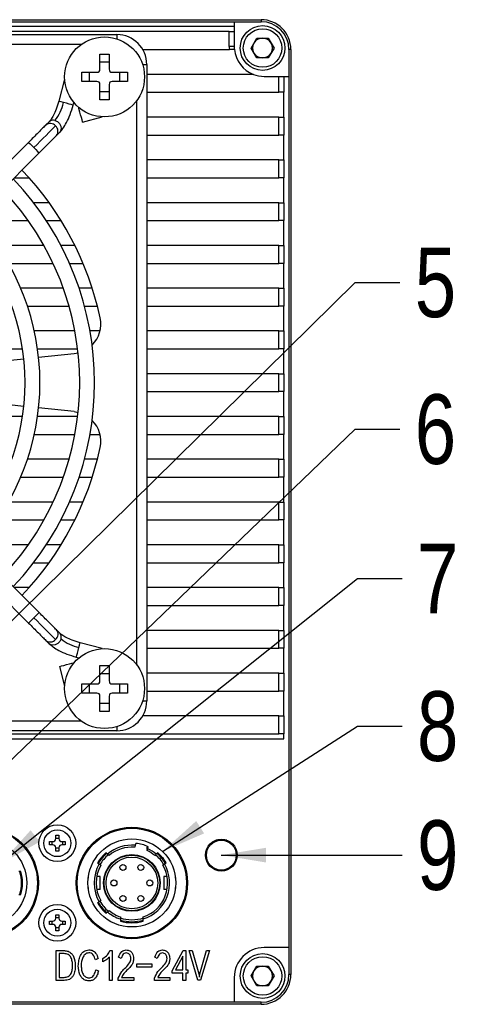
# Model space of a CAD drawing. Header units: millimetres. Extents: x 0 to 14221, y 0 to 1521.
# Tile 5 of 5: x 14176 to 14221, y 1422 to 1521. Entities that reach past the tile are written whole.
import ezdxf

# ---------------------------------------------------------------- set-up
doc = ezdxf.new("R2010")
doc.units = ezdxf.units.MM
doc.layers.add('粗实线', color=7, linetype='Continuous', lineweight=50)
doc.layers.add('细实线', color=3, linetype='Continuous', lineweight=25)
doc.styles.add('iTek', font='txt', dxfattribs={"width": 0.8, "height": 7})
doc.dimstyles.new('iTek', dxfattribs={"dimscale": 0, "dimtxt": 7, "dimasz": 4.5, "dimexe": 1, "dimexo": 1, "dimgap": 1.5, "dimtad": 1, "dimtoh": 1, "dimdsep": 46, "dimtxsty": 'iTek', "dimcen": 4, "dimclrd": 256, "dimclre": 256, "dimclrt": 256, "dimazin": 2, "dimtfac": 1, "dimtmove": 0, "dimatfit": 3, "dimfxl": 1, "dimlwd": -1, "dimlwe": -1, "dimarcsym": 0})

msp = doc.modelspace()

# ---------------------------------------------------------------- linework, layer by layer
at = {"layer": '粗实线', "lineweight": 25}
for p, q in [((14107.472, 1521.175), (14200.472, 1521.175)), ((14110.172, 1520.975), (14197.772, 1520.975)), ((14197.772, 1520.975), (14197.772, 1520.475)), ((14197.772, 1520.975), (14200.472, 1520.975)), ((14200.472, 1521.175), (14200.472, 1520.975)), ((14197.772, 1520.475), (14110.172, 1520.475)), ((14197.272, 1519.975), (14110.672, 1519.975)), ((14121.972, 1519.675), (14185.972, 1519.675)), ((14185.972, 1519.675), (14185.972, 1519.246)), ((14197.272, 1518.475), (14197.272, 1519.975)), ((14197.272, 1519.975), (14197.772, 1519.975)), ((14197.772, 1520.475), (14197.772, 1519.975)), ((14197.772, 1519.975), (14197.772, 1518.475)), ((14182.356, 1518.675), (14125.588, 1518.675)), ((14199.467, 1518.325), (14200.044, 1519.325)), ((14200.044, 1519.325), (14201.199, 1519.325)), ((14201.199, 1519.325), (14201.776, 1518.325)), ((14184.262, 1517.725), (14185.182, 1517.725)), ((14184.262, 1516.185), (14184.262, 1517.725)), ((14185.182, 1517.725), (14185.182, 1516.185)), ((14188.57, 1518.175), (14197.284, 1518.175)), ((14197.772, 1518.475), (14197.272, 1518.475)), ((14197.787, 1518.175), (14197.284, 1518.175)), ((14200.044, 1517.325), (14199.467, 1518.325)), ((14201.776, 1518.325), (14201.199, 1517.325)), ((14203.272, 1518.175), (14203.272, 1515.475)), ((14203.472, 1518.175), (14203.272, 1518.175)), ((14203.472, 1518.175), (14203.472, 1425.175)), ((14184.262, 1516.946), (14185.182, 1516.946)), ((14201.199, 1517.325), (14200.044, 1517.325)), ((14182.422, 1515.885), (14183.962, 1515.885)), ((14182.422, 1514.965), (14182.422, 1515.885)), ((14183.201, 1514.965), (14183.201, 1515.885)), ((14185.482, 1515.885), (14187.022, 1515.885)), ((14186.242, 1515.885), (14186.242, 1514.965)), ((14187.022, 1515.885), (14187.022, 1514.965)), ((14188.542, 1516.675), (14188.972, 1516.675)), ((14188.972, 1516.675), (14188.972, 1452.675)), ((14180.708, 1515.191), (14180.114, 1512.972)), ((14183.962, 1514.965), (14182.422, 1514.965)), ((14187.022, 1514.965), (14185.482, 1514.965)), ((14199.694, 1515.675), (14188.972, 1515.675)), ((14200.772, 1515.475), (14202.272, 1515.475)), ((14202.272, 1513.875), (14202.272, 1515.475)), ((14202.272, 1515.475), (14202.772, 1515.475)), ((14202.772, 1515.475), (14202.772, 1513.875)), ((14202.772, 1515.475), (14203.272, 1515.475)), ((14203.272, 1515.475), (14203.272, 1427.875)), ((14184.262, 1513.125), (14184.262, 1514.665)), ((14185.182, 1513.905), (14184.262, 1513.905)), ((14185.182, 1514.665), (14185.182, 1513.125)), ((14188.972, 1513.875), (14202.272, 1513.875)), ((14202.772, 1513.875), (14202.272, 1513.875)), ((14202.772, 1511.375), (14202.772, 1513.875)), ((14181.563, 1512.584), (14181.634, 1512.851)), ((14185.182, 1513.125), (14184.262, 1513.125)), ((14187.972, 1456.291), (14187.972, 1513.059)), ((14182.147, 1512.338), (14182.123, 1512.332)), ((14179.152, 1510.916), (14178.823, 1510.587)), ((14182.512, 1510.883), (14184.487, 1511.412)), ((14202.272, 1511.375), (14188.972, 1511.375)), ((14202.272, 1509.575), (14202.272, 1511.375)), ((14202.272, 1511.375), (14202.772, 1511.375)), ((14202.772, 1511.375), (14202.772, 1509.575)), ((14179.883, 1509.526), (14180.212, 1509.855)), ((14177.079, 1508.843), (14155.563, 1487.327)), ((14188.972, 1509.575), (14202.272, 1509.575)), ((14202.772, 1509.575), (14202.272, 1509.575)), ((14202.772, 1507.075), (14202.772, 1509.575)), ((14156.623, 1486.266), (14178.14, 1507.783)), ((14202.272, 1507.075), (14188.972, 1507.075)), ((14202.272, 1505.275), (14202.272, 1507.075)), ((14202.272, 1507.075), (14202.772, 1507.075)), ((14202.772, 1507.075), (14202.772, 1505.275)), ((14175.632, 1505.275), (14177.137, 1505.275)), ((14188.972, 1505.275), (14202.272, 1505.275)), ((14202.772, 1505.275), (14202.272, 1505.275)), ((14202.772, 1502.775), (14202.772, 1505.275)), ((14179.139, 1502.775), (14177.582, 1502.775)), ((14202.272, 1502.775), (14188.972, 1502.775)), ((14202.272, 1500.975), (14202.272, 1502.775)), ((14202.272, 1502.775), (14202.772, 1502.775)), ((14202.772, 1502.775), (14202.772, 1500.975)), ((14171.926, 1500.975), (14177.045, 1500.975)), ((14178.859, 1500.975), (14180.34, 1500.975)), ((14188.972, 1500.975), (14202.272, 1500.975)), ((14202.772, 1500.975), (14202.272, 1500.975)), ((14202.772, 1498.475), (14202.772, 1500.975)), ((14178.622, 1498.475), (14173.912, 1498.475)), ((14181.73, 1498.475), (14180.327, 1498.475)), ((14202.272, 1498.475), (14188.972, 1498.475)), ((14202.272, 1496.675), (14202.272, 1498.475)), ((14202.272, 1498.475), (14202.772, 1498.475)), ((14202.772, 1498.475), (14202.772, 1496.675)), ((14175.044, 1496.675), (14179.546, 1496.675)), ((14181.194, 1496.675), (14182.555, 1496.675)), ((14188.972, 1496.675), (14202.272, 1496.675)), ((14202.772, 1496.675), (14202.272, 1496.675)), ((14202.772, 1494.175), (14202.772, 1496.675)), ((14180.576, 1494.175), (14176.283, 1494.175)), ((14183.48, 1494.175), (14182.164, 1494.175)), ((14202.272, 1494.175), (14188.972, 1494.175)), ((14202.272, 1492.375), (14202.272, 1494.175)), ((14202.272, 1494.175), (14202.772, 1494.175)), ((14202.772, 1494.175), (14202.772, 1492.375)), ((14176.967, 1492.375), (14181.152, 1492.375)), ((14182.708, 1492.375), (14184, 1492.375)), ((14188.972, 1492.375), (14202.272, 1492.375)), ((14202.772, 1492.375), (14202.272, 1492.375)), ((14202.772, 1489.875), (14202.772, 1492.375)), ((14181.739, 1489.875), (14177.657, 1489.875)), ((14184.263, 1489.875), (14183.264, 1489.875)), ((14202.272, 1489.875), (14188.972, 1489.875)), ((14202.272, 1488.075), (14202.272, 1489.875)), ((14202.272, 1489.875), (14202.772, 1489.875)), ((14202.772, 1489.875), (14202.772, 1488.075)), ((14172.411, 1488.075), (14176.466, 1488.075)), ((14177.982, 1488.075), (14182.016, 1488.075)), ((14188.972, 1488.075), (14202.272, 1488.075)), ((14202.772, 1488.075), (14202.272, 1488.075)), ((14202.772, 1485.575), (14202.772, 1488.075)), ((14176.597, 1487.053), (14172.619, 1486.635)), ((14181.658, 1487.585), (14178.089, 1487.21)), ((14182.064, 1487.656), (14181.658, 1487.585)), ((14202.272, 1485.575), (14188.972, 1485.575)), ((14202.272, 1483.775), (14202.272, 1485.575)), ((14202.272, 1485.575), (14202.772, 1485.575)), ((14202.772, 1485.575), (14202.772, 1483.775)), ((14178.14, 1461.568), (14156.623, 1483.084)), ((14188.972, 1483.775), (14202.272, 1483.775)), ((14202.772, 1483.775), (14202.272, 1483.775)), ((14202.772, 1481.275), (14202.772, 1483.775)), ((14176.597, 1482.297), (14172.619, 1482.715)), ((14181.658, 1481.765), (14178.089, 1482.14)), ((14155.563, 1482.024), (14177.079, 1460.507)), ((14176.466, 1481.275), (14172.411, 1481.275)), ((14182.016, 1481.275), (14177.982, 1481.275)), ((14181.658, 1481.765), (14182.064, 1481.694)), ((14202.272, 1481.275), (14188.972, 1481.275)), ((14202.272, 1479.475), (14202.272, 1481.275)), ((14202.272, 1481.275), (14202.772, 1481.275)), ((14202.772, 1481.275), (14202.772, 1479.475)), ((14177.657, 1479.475), (14181.739, 1479.475)), ((14183.264, 1479.475), (14184.263, 1479.475)), ((14188.972, 1479.475), (14202.272, 1479.475)), ((14202.772, 1479.475), (14202.272, 1479.475)), ((14202.772, 1476.975), (14202.772, 1479.475)), ((14181.152, 1476.975), (14176.967, 1476.975)), ((14184, 1476.975), (14182.708, 1476.975)), ((14202.272, 1476.975), (14188.972, 1476.975)), ((14202.272, 1475.175), (14202.272, 1476.975)), ((14202.272, 1476.975), (14202.772, 1476.975)), ((14202.772, 1476.975), (14202.772, 1475.175)), ((14176.283, 1475.175), (14180.576, 1475.175)), ((14182.164, 1475.175), (14183.48, 1475.175)), ((14188.972, 1475.175), (14202.272, 1475.175)), ((14202.772, 1475.175), (14202.272, 1475.175)), ((14202.772, 1472.675), (14202.772, 1475.175)), ((14179.546, 1472.675), (14175.044, 1472.675)), ((14182.555, 1472.675), (14181.194, 1472.675)), ((14202.272, 1472.675), (14188.972, 1472.675)), ((14202.272, 1470.875), (14202.272, 1472.675)), ((14202.272, 1472.675), (14202.772, 1472.675)), ((14202.772, 1472.675), (14202.772, 1470.875)), ((14173.912, 1470.875), (14178.622, 1470.875)), ((14180.327, 1470.875), (14181.73, 1470.875)), ((14188.972, 1470.875), (14202.272, 1470.875)), ((14202.772, 1470.875), (14202.272, 1470.875)), ((14202.772, 1468.375), (14202.772, 1470.875)), ((14177.045, 1468.375), (14171.926, 1468.375)), ((14180.34, 1468.375), (14178.859, 1468.375)), ((14202.272, 1468.375), (14188.972, 1468.375)), ((14202.272, 1466.575), (14202.272, 1468.375)), ((14202.272, 1468.375), (14202.772, 1468.375)), ((14202.772, 1468.375), (14202.772, 1466.575)), ((14177.582, 1466.575), (14179.139, 1466.575)), ((14188.972, 1466.575), (14202.272, 1466.575)), ((14202.772, 1466.575), (14202.272, 1466.575)), ((14202.772, 1464.075), (14202.772, 1466.575)), ((14177.137, 1464.075), (14175.632, 1464.075)), ((14202.272, 1464.075), (14188.972, 1464.075)), ((14202.272, 1462.275), (14202.272, 1464.075)), ((14202.272, 1464.075), (14202.772, 1464.075)), ((14202.772, 1464.075), (14202.772, 1462.275)), ((14188.972, 1462.275), (14202.272, 1462.275)), ((14202.772, 1462.275), (14202.272, 1462.275)), ((14202.772, 1459.775), (14202.772, 1462.275)), ((14180.212, 1459.495), (14179.883, 1459.824)), ((14202.272, 1459.775), (14188.972, 1459.775)), ((14202.272, 1457.975), (14202.272, 1459.775)), ((14202.272, 1459.775), (14202.772, 1459.775)), ((14202.772, 1459.775), (14202.772, 1457.975)), ((14178.823, 1458.763), (14179.152, 1458.434)), ((14184.487, 1457.938), (14182.268, 1458.533)), ((14188.972, 1457.975), (14202.272, 1457.975)), ((14202.772, 1457.975), (14202.272, 1457.975)), ((14202.772, 1455.475), (14202.772, 1457.975)), ((14181.634, 1456.5), (14181.628, 1456.523)), ((14181.88, 1457.084), (14182.147, 1457.013)), ((14180.179, 1456.135), (14180.708, 1454.159)), ((14184.262, 1456.225), (14185.182, 1456.225)), ((14184.262, 1454.685), (14184.262, 1456.225)), ((14184.262, 1455.446), (14185.182, 1455.446)), ((14185.182, 1456.225), (14185.182, 1454.685)), ((14202.272, 1455.475), (14188.972, 1455.475)), ((14202.272, 1453.675), (14202.272, 1455.475)), ((14202.272, 1455.475), (14202.772, 1455.475)), ((14202.772, 1455.475), (14202.772, 1453.675)), ((14182.422, 1454.385), (14183.962, 1454.385)), ((14182.422, 1453.465), (14182.422, 1454.385)), ((14183.201, 1453.465), (14183.201, 1454.385)), ((14185.482, 1454.385), (14187.022, 1454.385)), ((14186.242, 1454.385), (14186.242, 1453.465)), ((14187.022, 1454.385), (14187.022, 1453.465)), ((14183.962, 1453.465), (14182.422, 1453.465)), ((14187.022, 1453.465), (14185.482, 1453.465)), ((14188.972, 1453.675), (14202.272, 1453.675)), ((14202.772, 1453.675), (14202.272, 1453.675)), ((14202.772, 1451.175), (14202.772, 1453.675)), ((14184.262, 1451.625), (14184.262, 1453.165)), ((14185.182, 1452.405), (14184.262, 1452.405)), ((14185.182, 1453.165), (14185.182, 1451.625)), ((14188.542, 1452.675), (14188.972, 1452.675)), ((14185.182, 1451.625), (14184.262, 1451.625)), ((14125.588, 1450.675), (14182.356, 1450.675)), ((14202.272, 1451.175), (14188.57, 1451.175)), ((14202.272, 1449.375), (14202.272, 1451.175)), ((14202.272, 1451.175), (14202.772, 1451.175)), ((14202.772, 1451.175), (14202.772, 1449.375)), ((14105.672, 1449.375), (14202.272, 1449.375)), ((14185.972, 1449.675), (14121.972, 1449.675)), ((14185.972, 1450.104), (14185.972, 1449.675)), ((14202.772, 1449.375), (14202.272, 1449.375)), ((14202.772, 1448.875), (14202.772, 1449.375)), ((14105.172, 1448.875), (14202.772, 1448.875)), ((14179.172, 1438.535), (14179.512, 1438.535)), ((14179.172, 1438.215), (14179.172, 1438.535)), ((14179.46, 1438.215), (14179.46, 1438.535)), ((14179.812, 1439.175), (14180.132, 1439.175)), ((14179.812, 1438.835), (14179.812, 1439.175)), ((14179.812, 1438.887), (14180.132, 1438.887)), ((14180.132, 1439.175), (14180.132, 1438.835)), ((14180.432, 1438.535), (14180.772, 1438.535)), ((14180.483, 1438.535), (14180.483, 1438.215)), ((14180.772, 1438.535), (14180.772, 1438.215)), ((14196.472, 1438.675), (14195.915, 1438.675)), ((14196.222, 1438.675), (14196.222, 1438.756)), ((14197.028, 1438.675), (14196.472, 1438.675)), ((14196.722, 1438.756), (14196.722, 1438.675)), ((14179.512, 1438.215), (14179.172, 1438.215)), ((14179.812, 1437.575), (14179.812, 1437.915)), ((14180.132, 1437.864), (14179.812, 1437.864)), ((14180.132, 1437.575), (14179.812, 1437.575)), ((14180.132, 1437.915), (14180.132, 1437.575)), ((14180.772, 1438.215), (14180.432, 1438.215)), ((14187.813, 1438.16), (14187.76, 1437.964)), ((14187.865, 1438.356), (14187.813, 1438.16)), ((14188.972, 1437.975), (14188.972, 1437.758)), ((14188.972, 1437.758), (14189.046, 1437.723)), ((14189.016, 1437.627), (14189.068, 1437.823)), ((14189.068, 1437.823), (14189.121, 1438.019)), ((14185.021, 1437.28), (14184.866, 1437.41)), ((14185.177, 1437.149), (14185.021, 1437.28)), ((14189.922, 1437.28), (14189.766, 1437.149)), ((14190.077, 1437.41), (14189.922, 1437.28)), ((14176.303, 1435.525), (14176.093, 1435.525)), ((14184.03, 1436.414), (14184.186, 1436.284)), ((14184.186, 1436.284), (14184.341, 1436.153)), ((14190.602, 1436.153), (14190.757, 1436.284)), ((14190.757, 1436.284), (14190.913, 1436.414)), ((14183.072, 1435.025), (14183.072, 1434.845)), ((14183.072, 1435.025), (14183.095, 1435.025)), ((14184.272, 1435.025), (14183.931, 1435.025)), ((14184.272, 1433.725), (14184.272, 1435.025)), ((14190.672, 1435.025), (14190.672, 1433.725)), ((14191.012, 1435.025), (14190.672, 1435.025)), ((14191.872, 1435.025), (14191.849, 1435.025)), ((14191.872, 1434.845), (14191.872, 1435.025)), ((14183.072, 1433.906), (14183.072, 1433.725)), ((14183.095, 1433.725), (14183.072, 1433.725)), ((14184.272, 1433.725), (14183.931, 1433.725)), ((14191.012, 1433.725), (14190.672, 1433.725)), ((14191.872, 1433.725), (14191.849, 1433.725)), ((14191.872, 1433.725), (14191.872, 1433.906)), ((14176.093, 1433.225), (14176.303, 1433.225)), ((14184.341, 1432.597), (14184.186, 1432.467)), ((14184.186, 1432.467), (14184.03, 1432.336)), ((14185.021, 1431.471), (14185.177, 1431.601)), ((14179.812, 1431.175), (14180.132, 1431.175)), ((14179.812, 1430.835), (14179.812, 1431.175)), ((14179.812, 1430.887), (14180.132, 1430.887)), ((14180.132, 1431.175), (14180.132, 1430.835)), ((14184.866, 1431.34), (14185.021, 1431.471)), ((14186.322, 1430.964), (14186.322, 1430.753)), ((14186.322, 1430.753), (14186.322, 1430.544)), ((14188.622, 1430.753), (14188.622, 1430.964)), ((14188.622, 1430.544), (14188.622, 1430.753)), ((14179.172, 1430.535), (14179.512, 1430.535)), ((14179.172, 1430.215), (14179.172, 1430.535)), ((14179.512, 1430.215), (14179.172, 1430.215)), ((14179.46, 1430.215), (14179.46, 1430.535)), ((14179.812, 1429.575), (14179.812, 1429.915)), ((14180.132, 1429.864), (14179.812, 1429.864)), ((14180.132, 1429.575), (14179.812, 1429.575)), ((14180.132, 1429.915), (14180.132, 1429.575)), ((14180.432, 1430.535), (14180.772, 1430.535)), ((14180.772, 1430.215), (14180.432, 1430.215)), ((14180.483, 1430.535), (14180.483, 1430.215)), ((14180.772, 1430.535), (14180.772, 1430.215)), ((14203.272, 1427.875), (14200.772, 1427.875)), ((14203.272, 1427.875), (14203.272, 1425.175)), ((14179.869, 1427.579), (14180.681, 1427.579)), ((14179.869, 1424.579), (14179.869, 1427.579)), ((14180.674, 1427.278), (14180.144, 1427.278)), ((14180.144, 1427.278), (14180.144, 1424.884)), ((14184.075, 1426.777), (14183.801, 1426.649)), ((14184.538, 1426.448), (14184.538, 1426.793)), ((14185.212, 1424.579), (14185.212, 1426.93)), ((14185.266, 1427.579), (14185.484, 1427.579)), ((14185.484, 1427.579), (14185.484, 1424.579)), ((14186.391, 1426.777), (14186.139, 1426.921)), ((14190.031, 1426.777), (14189.778, 1426.921)), ((14191.522, 1425.525), (14192.643, 1427.579)), ((14192.612, 1427.022), (14191.858, 1425.63)), ((14192.612, 1425.63), (14192.612, 1427.022)), ((14192.643, 1427.579), (14192.89, 1427.579)), ((14192.89, 1427.579), (14192.89, 1425.63)), ((14193.241, 1427.579), (14193.538, 1427.579)), ((14194.123, 1424.587), (14193.241, 1427.579)), ((14193.538, 1427.579), (14194.206, 1425.225)), ((14194.324, 1425.233), (14194.991, 1427.579)), ((14195.288, 1427.579), (14194.388, 1424.587)), ((14194.991, 1427.579), (14195.288, 1427.579)), ((14183.833, 1425.638), (14184.113, 1425.542)), ((14187.96, 1426.259), (14189.486, 1426.259)), ((14187.96, 1425.919), (14187.96, 1426.259)), ((14189.486, 1425.919), (14187.96, 1425.919)), ((14189.486, 1426.259), (14189.486, 1425.919)), ((14191.858, 1425.63), (14192.612, 1425.63)), ((14192.89, 1425.63), (14193.113, 1425.63)), ((14193.113, 1425.63), (14193.113, 1425.321)), ((14199.467, 1425.025), (14200.044, 1426.025)), ((14200.044, 1426.025), (14201.199, 1426.025)), ((14201.199, 1426.025), (14201.776, 1425.025)), ((14180.144, 1424.884), (14180.661, 1424.884)), ((14186.1, 1424.579), (14186.1, 1424.812)), ((14186.436, 1424.884), (14187.659, 1424.884)), ((14187.659, 1424.884), (14187.659, 1424.579)), ((14189.74, 1424.579), (14189.74, 1424.812)), ((14190.075, 1424.884), (14191.298, 1424.884)), ((14191.298, 1424.884), (14191.298, 1424.579)), ((14191.522, 1425.321), (14191.522, 1425.525)), ((14192.612, 1425.321), (14191.522, 1425.321)), ((14192.612, 1424.579), (14192.612, 1425.321)), ((14193.113, 1425.321), (14192.89, 1425.321)), ((14192.89, 1425.321), (14192.89, 1424.579)), ((14194.206, 1425.225), (14194.26, 1424.908)), ((14194.26, 1424.908), (14194.324, 1425.233)), ((14197.772, 1424.875), (14197.772, 1422.375)), ((14200.044, 1424.025), (14199.467, 1425.025)), ((14201.776, 1425.025), (14201.199, 1424.025)), ((14203.472, 1425.175), (14203.272, 1425.175)), ((14180.661, 1424.579), (14179.869, 1424.579)), ((14185.484, 1424.579), (14185.212, 1424.579)), ((14187.659, 1424.579), (14186.1, 1424.579)), ((14191.298, 1424.579), (14189.74, 1424.579)), ((14192.89, 1424.579), (14192.612, 1424.579)), ((14194.388, 1424.587), (14194.123, 1424.587)), ((14201.199, 1424.025), (14200.044, 1424.025)), ((14200.472, 1422.175), (14107.472, 1422.175)), ((14197.772, 1422.375), (14110.172, 1422.375)), ((14200.472, 1422.375), (14197.772, 1422.375)), ((14200.472, 1422.175), (14200.472, 1422.375))]:
    msp.add_line(p, q, dxfattribs=at)
at = {"layer": '粗实线', "lineweight": 25, "flags": 128}
for points in [[(14180.601, 1512.841), (14180.357, 1512.907), (14180.186, 1512.952), (14180.115, 1512.971), (14180.114, 1512.972)], [(14181.563, 1512.584), (14181.523, 1512.594), (14181.38, 1512.633), (14181.154, 1512.693), (14180.881, 1512.766), (14180.601, 1512.841)], [(14182.512, 1510.883), (14182.497, 1510.938), (14182.455, 1511.095), (14182.392, 1511.33), (14182.318, 1511.607), (14182.243, 1511.884), (14182.18, 1512.119), (14182.138, 1512.276), (14182.123, 1512.332), (14182.123, 1512.332)], [(14179.734, 1511.047), (14179.992, 1510.927), (14180.203, 1510.724), (14180.334, 1510.469), (14180.366, 1510.202), (14180.294, 1509.963), (14180.212, 1509.855)], [(14177.609, 1508.313), (14177.928, 1508.632), (14178.243, 1508.946), (14178.548, 1509.252), (14178.839, 1509.543), (14179.113, 1509.817), (14179.365, 1510.069), (14179.591, 1510.295), (14179.789, 1510.493)], [(14177.079, 1508.843), (14177.119, 1508.803), (14177.234, 1508.688), (14177.406, 1508.516), (14177.609, 1508.313)], [(14177.609, 1508.313), (14177.812, 1508.11), (14177.984, 1507.938), (14178.099, 1507.823), (14178.14, 1507.783)], [(14178.14, 1461.568), (14178.099, 1461.528), (14177.984, 1461.413), (14177.812, 1461.24), (14177.609, 1461.038)], [(14177.609, 1461.038), (14177.406, 1460.835), (14177.234, 1460.663), (14177.119, 1460.548), (14177.079, 1460.507)], [(14177.609, 1461.038), (14177.928, 1460.718), (14178.243, 1460.404), (14178.548, 1460.099), (14178.839, 1459.807), (14179.113, 1459.534), (14179.365, 1459.282), (14179.591, 1459.055), (14179.789, 1458.858)], [(14180.343, 1458.913), (14180.223, 1458.655), (14180.02, 1458.444), (14179.766, 1458.312), (14179.499, 1458.28), (14179.259, 1458.352), (14179.152, 1458.434)], [(14182.138, 1458.046), (14182.203, 1458.29), (14182.249, 1458.46), (14182.268, 1458.532), (14182.268, 1458.533)], [(14181.88, 1457.084), (14181.891, 1457.124), (14181.929, 1457.267), (14181.989, 1457.492), (14182.063, 1457.766), (14182.138, 1458.046)], [(14180.179, 1456.135), (14180.234, 1456.15), (14180.391, 1456.192), (14180.626, 1456.255), (14180.903, 1456.329), (14181.181, 1456.403), (14181.416, 1456.466), (14181.573, 1456.508), (14181.628, 1456.523)]]:
    msp.add_lwpolyline(points, dxfattribs=at)
at = {"layer": '粗实线', "lineweight": 25}
for centre, radius in [((14200.622, 1518.325), 2.25), ((14200.622, 1518.325), 1.937), ((14184.722, 1515.425), 4.02), ((14184.722, 1453.925), 4.02), ((14172.472, 1434.375), 5.6), ((14172.472, 1434.375), 5.5), ((14179.972, 1438.375), 1.85), ((14179.972, 1438.375), 1.35), ((14187.472, 1434.375), 5.6), ((14187.472, 1434.375), 5.5), ((14172.472, 1434.375), 4.425), ((14187.472, 1434.375), 4.425), ((14196.472, 1437.175), 1.6), ((14196.472, 1437.175), 1.5), ((14187.472, 1434.375), 2.85), ((14187.472, 1434.375), 2.8), ((14187.472, 1434.375), 2.6), ((14186.572, 1435.934), 0.3), ((14188.372, 1435.934), 0.3), ((14185.672, 1434.375), 0.3), ((14189.272, 1434.375), 0.3), ((14186.572, 1432.816), 0.3), ((14188.372, 1432.816), 0.3), ((14179.972, 1430.375), 1.85), ((14179.972, 1430.375), 1.35), ((14200.622, 1425.025), 2.25), ((14200.622, 1425.025), 1.938)]:
    msp.add_circle(centre, radius, dxfattribs=at)
for centre, radius, start, end in [((14200.472, 1518.175), 3, 0, 90), ((14200.472, 1518.175), 2.8, 0, 90), ((14185.972, 1516.675), 3, 0, 90), ((14200.622, 1518.325), 1, 150, 210), ((14200.622, 1518.325), 1, 90, 150), ((14200.622, 1518.325), 1, 30, 90), ((14200.622, 1518.325), 1, 330, 30), ((14200.772, 1518.475), 3.5, 180, 184.9171), ((14200.772, 1518.475), 3, 180, 185.73917), ((14200.772, 1518.475), 3, 185.73917, 248.96053), ((14200.622, 1518.325), 1, 210, 270), ((14200.622, 1518.325), 1, 270, 330), ((14183.962, 1516.185), 0.3, 270, 0), ((14185.482, 1516.185), 0.3, 180, 270), ((14183.962, 1514.665), 0.3, 0, 90), ((14185.482, 1514.665), 0.3, 90, 180), ((14200.772, 1518.475), 3, 248.96053, 270), ((14176.392, 1513.769), 4.31, 320.83746, 347.57058), ((14179.261, 1510.077), 0.672, 38.16422, 130.69686), ((14179.553, 1510.491), 0.585, 71.99892, 133.40189), ((14179.359, 1509.963), 0.682, 319.84072, 50.9252), ((14153.972, 1484.675), 31, 12.15064, 43.61368), ((14153.972, 1484.675), 29.75, 316.44458, 43.55542), ((14153.972, 1484.675), 28.25, 316.52131, 43.47869), ((14153.972, 1484.675), 24.25, 316.77232, 43.22768), ((14153.972, 1484.675), 22.75, 316.88921, 43.11079), ((14181.344, 1490.569), 3, 315.37994, 12.15064), ((14181.344, 1478.782), 3, 347.84936, 44.62006), ((14153.972, 1484.675), 31, 316.38632, 347.84936), ((14179.375, 1459.386), 0.671, 308.0598, 40.80172), ((14179.788, 1459.093), 0.585, 341.99975, 43.40102), ((14179.259, 1459.288), 0.682, 229.84316, 320.92273), ((14183.065, 1462.254), 4.31, 230.83734, 257.57071), ((14183.962, 1454.685), 0.3, 270, 0), ((14185.482, 1454.685), 0.3, 180, 270), ((14183.962, 1453.165), 0.3, 0, 90), ((14185.482, 1453.165), 0.3, 90, 180), ((14185.972, 1452.675), 3, 270, 0), ((14179.512, 1438.835), 0.3, 270, 0), ((14180.432, 1438.835), 0.3, 180, 270), ((14179.512, 1437.915), 0.3, 0, 90), ((14180.432, 1437.915), 0.3, 90, 180), ((14187.472, 1434.375), 3.8, 84.84903, 130.15097), ((14187.472, 1434.375), 3.6, 85.40212, 129.59788), ((14187.472, 1434.375), 4, 65.64796, 84.35204), ((14187.472, 1434.375), 3.9, 65.40593, 67.38014), ((14187.472, 1434.375), 3.6, 50.40212, 64.59788), ((14187.472, 1434.375), 3.8, 49.84903, 65.15097), ((14187.472, 1434.375), 4, 130.64796, 149.35204), ((14187.472, 1434.375), 3.9, 130.40593, 149.59407), ((14187.472, 1434.375), 3.7, 129.78321, 150.27485), ((14187.472, 1434.375), 3.7, 29.7051, 50.34698), ((14187.472, 1434.375), 3.9, 30.40593, 49.59407), ((14187.472, 1434.375), 4, 30.64796, 49.35204), ((14172.472, 1434.375), 3.9, 342.85015, 17.14985), ((14172.472, 1434.375), 4, 343.29166, 16.70834), ((14187.472, 1434.375), 3.8, 149.84903, 210.15097), ((14187.472, 1434.375), 3.6, 150.40212, 209.59788), ((14187.472, 1434.375), 3.8, 287.61573, 30.15097), ((14187.472, 1434.375), 3.6, 288.62933, 29.59788), ((14177.272, 1434.375), 0.75, 337.408, 22.592), ((14187.472, 1434.375), 3.7, 209.76855, 230.19718), ((14187.472, 1434.375), 4, 210.64796, 229.35204), ((14187.472, 1434.375), 3.9, 210.40593, 229.59407), ((14187.472, 1434.375), 3.6, 230.40212, 251.37067), ((14179.512, 1430.835), 0.3, 270, 0), ((14180.432, 1430.835), 0.3, 180, 270), ((14187.472, 1434.375), 3.8, 229.84903, 252.38427), ((14187.472, 1434.375), 3.7, 251.52762, 288.49075), ((14187.472, 1434.375), 3.9, 252.85015, 287.14985), ((14179.512, 1429.915), 0.3, 0, 90), ((14180.432, 1429.915), 0.3, 90, 180), ((14187.472, 1434.375), 4, 253.29166, 286.70834), ((14187.472, 1429.575), 0.75, 247.408, 292.592), ((14200.772, 1424.875), 3, 90, 180), ((14200.622, 1425.025), 1, 90, 150), ((14200.622, 1425.025), 1, 30, 90), ((14200.622, 1425.025), 1, 150, 210), ((14200.472, 1425.175), 2.8, 270, 0), ((14200.472, 1425.175), 3, 270, 0), ((14200.622, 1425.025), 1, 330, 30), ((14200.622, 1425.025), 1, 210, 270), ((14200.622, 1425.025), 1, 270, 330)]:
    msp.add_arc(centre, radius, start, end, dxfattribs=at)
for points, knots in [([(14180.114, 1512.972), (14180.033, 1512.702), (14179.878, 1512.185), (14179.599, 1511.565), (14179.347, 1511.137), (14179.212, 1510.984), (14179.15, 1510.915)], [0, 0, 0, 0, 0.298299, 0.570965, 0.806251, 1, 1, 1, 1]), ([(14180.213, 1509.856), (14180.323, 1509.979), (14180.561, 1510.244), (14180.915, 1510.842), (14181.278, 1511.635), (14181.466, 1512.261), (14181.563, 1512.584)], [0, 0, 0, 0, 0.204195, 0.443721, 0.712917, 1, 1, 1, 1]), ([(14178.823, 1510.587), (14178.717, 1510.482), (14178.504, 1510.268), (14178.072, 1509.836), (14177.588, 1509.353), (14177.247, 1509.011), (14177.079, 1508.843)], [0, 0, 0, 0, 0.246327, 0.5, 0.753673, 1, 1, 1, 1]), ([(14178.14, 1507.783), (14178.308, 1507.951), (14178.649, 1508.292), (14179.132, 1508.775), (14179.564, 1509.207), (14179.778, 1509.421), (14179.883, 1509.526)], [0, 0, 0, 0, 0.246327, 0.5, 0.753673, 1, 1, 1, 1]), ([(14179.883, 1459.824), (14179.778, 1459.929), (14179.564, 1460.143), (14179.132, 1460.575), (14178.649, 1461.058), (14178.308, 1461.4), (14178.14, 1461.568)], [0, 0, 0, 0, 0.246327, 0.5, 0.753673, 1, 1, 1, 1]), ([(14177.079, 1460.507), (14177.247, 1460.339), (14177.588, 1459.998), (14178.072, 1459.514), (14178.504, 1459.082), (14178.717, 1458.869), (14178.823, 1458.763)], [0, 0, 0, 0, 0.246327, 0.5, 0.753673, 1, 1, 1, 1]), ([(14182.268, 1458.533), (14181.998, 1458.614), (14181.482, 1458.768), (14180.861, 1459.048), (14180.433, 1459.3), (14180.28, 1459.435), (14180.211, 1459.496)], [0, 0, 0, 0, 0.298299, 0.570965, 0.806251, 1, 1, 1, 1]), ([(14179.153, 1458.433), (14179.275, 1458.324), (14179.541, 1458.086), (14180.138, 1457.732), (14180.931, 1457.369), (14181.557, 1457.181), (14181.88, 1457.084)], [0, 0, 0, 0, 0.204194, 0.443721, 0.712917, 1, 1, 1, 1]), ([(14182.085, 1426.043), (14182.098, 1426.221), (14182.124, 1426.576), (14182.272, 1427.088), (14182.609, 1427.543), (14182.965, 1427.615), (14183.143, 1427.651)], [0, 0, 0, 0, 0.251377, 0.502235, 0.751237, 1, 1, 1, 1]), ([(14183.143, 1427.651), (14183.274, 1427.638), (14183.535, 1427.612), (14183.909, 1427.295), (14184.012, 1426.973), (14184.075, 1426.777)], [0, 0, 0, 0, 0.280108, 0.559696, 1, 1, 1, 1]), ([(14186.139, 1426.921), (14186.217, 1427.125), (14186.327, 1427.41), (14186.66, 1427.621), (14186.828, 1427.636), (14186.912, 1427.643)], [0, 0, 0, 0, 0.558474, 0.779125, 1, 1, 1, 1]), ([(14186.912, 1427.643), (14187.029, 1427.625), (14187.264, 1427.59), (14187.585, 1427.278), (14187.623, 1426.972), (14187.646, 1426.785)], [0, 0, 0, 0, 0.280814, 0.560039, 1, 1, 1, 1]), ([(14189.778, 1426.921), (14189.857, 1427.125), (14189.966, 1427.41), (14190.299, 1427.621), (14190.467, 1427.636), (14190.551, 1427.643)], [0, 0, 0, 0, 0.558474, 0.779125, 1, 1, 1, 1]), ([(14190.551, 1427.643), (14190.669, 1427.625), (14190.903, 1427.59), (14191.225, 1427.278), (14191.263, 1426.972), (14191.286, 1426.785)], [0, 0, 0, 0, 0.280814, 0.560039, 1, 1, 1, 1]), ([(14181.505, 1426.083), (14181.498, 1426.219), (14181.485, 1426.492), (14181.387, 1426.826), (14181.233, 1427.053), (14181.019, 1427.232), (14180.812, 1427.26), (14180.674, 1427.278)], [0, 0, 0, 0, 0.250837, 0.500972, 0.626259, 0.751396, 1, 1, 1, 1]), ([(14180.681, 1427.579), (14180.81, 1427.563), (14181.067, 1427.533), (14181.405, 1427.317), (14181.723, 1426.839), (14181.756, 1426.4), (14181.779, 1426.091)], [0, 0, 0, 0, 0.18709, 0.373631, 0.560455, 1, 1, 1, 1]), ([(14183.136, 1427.35), (14183.068, 1427.339), (14182.932, 1427.316), (14182.693, 1427.171), (14182.423, 1426.751), (14182.391, 1426.336), (14182.37, 1426.059)], [0, 0, 0, 0, 0.125345, 0.250599, 0.499739, 1, 1, 1, 1]), ([(14183.801, 1426.649), (14183.74, 1426.839), (14183.656, 1427.104), (14183.37, 1427.334), (14183.214, 1427.345), (14183.136, 1427.35)], [0, 0, 0, 0, 0.559617, 0.77991, 1, 1, 1, 1]), ([(14184.538, 1426.793), (14184.717, 1426.902), (14185.037, 1427.096), (14185.196, 1427.432), (14185.266, 1427.579)], [0, 0, 0, 0, 0.560687, 1, 1, 1, 1]), ([(14185.212, 1426.93), (14185.099, 1426.821), (14184.897, 1426.628), (14184.648, 1426.503), (14184.538, 1426.448)], [0, 0, 0, 0, 0.559603, 1, 1, 1, 1]), ([(14186.912, 1427.335), (14186.834, 1427.323), (14186.679, 1427.299), (14186.493, 1427.077), (14186.43, 1426.891), (14186.391, 1426.777)], [0, 0, 0, 0, 0.277996, 0.558143, 1, 1, 1, 1]), ([(14186.848, 1425.886), (14186.987, 1426.026), (14187.182, 1426.22), (14187.349, 1426.536), (14187.362, 1426.691), (14187.368, 1426.769)], [0, 0, 0, 0, 0.560199, 0.780437, 1, 1, 1, 1]), ([(14187.368, 1426.769), (14187.362, 1426.845), (14187.35, 1426.996), (14187.258, 1427.196), (14187.091, 1427.313), (14186.971, 1427.328), (14186.912, 1427.335)], [0, 0, 0, 0, 0.280998, 0.56027, 0.779684, 1, 1, 1, 1]), ([(14187.646, 1426.785), (14187.639, 1426.663), (14187.624, 1426.419), (14187.411, 1426.028), (14187.186, 1425.811), (14187.049, 1425.678)], [0, 0, 0, 0, 0.2794099, 0.559564, 1, 1, 1, 1]), ([(14190.551, 1427.335), (14190.474, 1427.323), (14190.319, 1427.299), (14190.133, 1427.077), (14190.069, 1426.891), (14190.031, 1426.777)], [0, 0, 0, 0, 0.277996, 0.558143, 1, 1, 1, 1]), ([(14190.487, 1425.886), (14190.627, 1426.026), (14190.822, 1426.22), (14190.989, 1426.536), (14191.001, 1426.691), (14191.008, 1426.769)], [0, 0, 0, 0, 0.560198, 0.780437, 1, 1, 1, 1]), ([(14191.008, 1426.769), (14191.002, 1426.845), (14190.989, 1426.996), (14190.897, 1427.196), (14190.731, 1427.313), (14190.611, 1427.328), (14190.551, 1427.335)], [0, 0, 0, 0, 0.280999, 0.560269, 0.779683, 1, 1, 1, 1]), ([(14191.286, 1426.785), (14191.278, 1426.663), (14191.263, 1426.419), (14191.051, 1426.028), (14190.826, 1425.811), (14190.689, 1425.678)], [0, 0, 0, 0, 0.279409, 0.559563, 1, 1, 1, 1]), ([(14181.779, 1426.091), (14181.773, 1425.912), (14181.761, 1425.556), (14181.628, 1425.118), (14181.411, 1424.831), (14181.114, 1424.618), (14180.842, 1424.595), (14180.661, 1424.579)], [0, 0, 0, 0, 0.250803, 0.500711, 0.625904, 0.751043, 1, 1, 1, 1]), ([(14180.661, 1424.884), (14180.804, 1424.894), (14181.018, 1424.91), (14181.243, 1425.087), (14181.403, 1425.319), (14181.495, 1425.664), (14181.502, 1425.943), (14181.505, 1426.083)], [0, 0, 0, 0, 0.2486118, 0.3737105, 0.4989611, 0.7490924, 1, 1, 1, 1]), ([(14183.136, 1424.523), (14183.008, 1424.54), (14182.752, 1424.575), (14182.428, 1424.81), (14182.141, 1425.301), (14182.108, 1425.737), (14182.085, 1426.043)], [0, 0, 0, 0, 0.186829, 0.373148, 0.560037, 1, 1, 1, 1]), ([(14182.37, 1426.059), (14182.38, 1425.91), (14182.402, 1425.613), (14182.529, 1425.214), (14182.787, 1424.905), (14183.02, 1424.853), (14183.136, 1424.828)], [0, 0, 0, 0, 0.281237, 0.561554, 0.780836, 1, 1, 1, 1]), ([(14183.136, 1424.828), (14183.21, 1424.832), (14183.358, 1424.841), (14183.55, 1424.964), (14183.741, 1425.224), (14183.795, 1425.467), (14183.833, 1425.638)], [0, 0, 0, 0, 0.186603, 0.372895, 0.559834, 1, 1, 1, 1]), ([(14186.1, 1424.812), (14186.206, 1425.036), (14186.395, 1425.438), (14186.709, 1425.749), (14186.848, 1425.886)], [0, 0, 0, 0, 0.559479, 1, 1, 1, 1]), ([(14187.049, 1425.678), (14186.913, 1425.546), (14186.669, 1425.311), (14186.507, 1425.014), (14186.436, 1424.884)], [0, 0, 0, 0, 0.56002, 1, 1, 1, 1]), ([(14189.74, 1424.812), (14189.845, 1425.036), (14190.034, 1425.438), (14190.349, 1425.749), (14190.487, 1425.886)], [0, 0, 0, 0, 0.559477, 1, 1, 1, 1]), ([(14190.689, 1425.678), (14190.552, 1425.546), (14190.309, 1425.311), (14190.147, 1425.014), (14190.075, 1424.884)], [0, 0, 0, 0, 0.560018, 1, 1, 1, 1]), ([(14184.113, 1425.542), (14184.081, 1425.4), (14184.016, 1425.117), (14183.803, 1424.762), (14183.481, 1424.547), (14183.251, 1424.531), (14183.136, 1424.523)], [0, 0, 0, 0, 0.2809201, 0.5605618, 0.7800001, 1, 1, 1, 1])]:
    msp.add_open_spline(points, degree=3, knots=knots, dxfattribs=at)

# ---------------------------------------------------------------- texts
at = {"layer": '细实线', "char_height": 7, "attachment_point": 1, "style": 'iTek'}
for s, insert in [('5', (14215.932, 1498.266)), ('6', (14215.932, 1483.507)), ('7', (14216.158, 1468.489)), ('8', (14216.158, 1453.647)), ('9', (14216.158, 1440.675))]:
    msp.add_mtext(s, dxfattribs=dict(at, insert=insert))

# ---------------------------------------------------------------- leaders
at = {"layer": '细实线', "annotation_type": 0, "has_hookline": 1, "hookline_direction": 0}
for points, text_width in [([(14152.469, 1438.17), (14209.932, 1494.766), (14214.432, 1494.766)], 3.744), ([(14163.022, 1434.925), (14209.932, 1480.007), (14214.432, 1480.007)], 3.728), ([(14174.231, 1436.289), (14210.158, 1464.989), (14214.658, 1464.989)], 3.635), ([(14190.556, 1437.548), (14210.158, 1450.147), (14214.658, 1450.147)], 3.759), ([(14196.472, 1437.175), (14214.658, 1437.175)], 3.697)]:
    msp.add_leader(points, dimstyle='iTek', override={"dimscale": 1, "dimtad": 0}, dxfattribs=dict(at, text_width=text_width))

doc.saveas('drawing.dxf')
